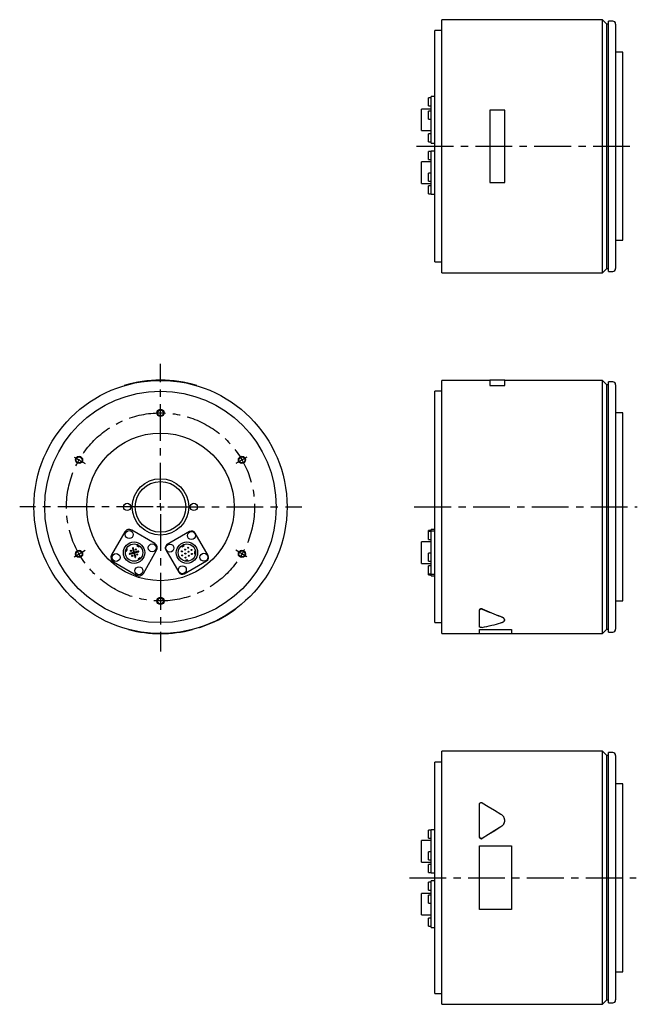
# Model space of a CAD drawing. Extents: x 87 to 1015, y 80 to 772.
# Tile 1 of 2: x 87 to 514, y 80 to 760. Entities that reach past the tile are written whole.
import ezdxf

# ---------------------------------------------------------------- set-up
doc = ezdxf.new("R2010")
doc.units = 0
doc.header["$LTSCALE"] = 2
doc.header["$MEASUREMENT"] = 0
doc.linetypes.add('CENTERX2', pattern=[20.32, 12.7, -2.54, 2.54, -2.54])
doc.layers.get('0').update_dxf_attribs({"linetype": 'CONTINUOUS'})
doc.layers.add('FORMAT', color=7, linetype='CONTINUOUS')
doc.layers.add('ﾚｲﾔｰ1', color=7, linetype='CENTERX2')

# ---------------------------------------------------------------- blocks, each defined once
blk = doc.blocks.new('SW_CENTERMARKSYMBOL_1')
at = {"color": 6, "linetype": 'CENTERX2'}
for p, q in [((0, 5), (0, 98.97)), ((-5, 0), (-97.3, 0)), ((0, 0), (-2.5, 0)), ((0, 0), (0, 2.5)), ((0, 0), (0, -2.5)), ((0, 0), (2.5, 0)), ((5, 0), (97.63, 0)), ((0, -5), (0, -99.87))]:
    blk.add_line(p, q, dxfattribs=at)

msp = doc.modelspace()

# ---------------------------------------------------------------- linework, layer by layer
at = {"color": 7, "linetype": 'Continuous'}
for p, q in [((489.58, 760.46), (378.58, 760.46)), ((378.58, 585.46), (378.58, 760.46)), ((492.58, 757.46), (489.58, 760.46)), ((489.58, 585.46), (489.58, 760.46)), ((493.58, 757.46), (492.58, 757.46)), ((492.58, 588.46), (492.58, 757.46)), ((496.58, 759.46), (493.58, 759.46)), ((493.58, 586.46), (493.58, 759.46)), ((498.58, 757.46), (498.58, 588.46)), ((378.58, 752.96), (373.58, 752.96)), ((373.58, 592.96), (373.58, 752.96)), ((503.58, 737.96), (498.58, 737.96)), ((503.58, 607.96), (503.58, 737.96)), ((371.18, 706.43), (369.18, 706.43)), ((369.18, 700.93), (369.18, 706.43)), ((373.58, 707.27), (371.18, 707.27)), ((371.18, 706.8), (371.18, 707.27)), ((371.18, 697.6), (371.18, 706.8)), ((371.18, 698.61), (364.48, 698.61)), ((364.48, 683.81), (364.48, 698.61)), ((369.18, 700.93), (371.18, 700.93)), ((371.18, 697.3), (369.18, 697.3)), ((369.18, 691.8), (369.18, 697.3)), ((371.18, 692.82), (371.18, 697.6)), ((411.58, 697.98), (411.58, 647.93)), ((422.08, 697.98), (411.58, 697.98)), ((422.08, 647.93), (422.08, 697.98)), ((369.18, 691.8), (371.18, 691.8)), ((371.18, 676.89), (371.18, 692.82)), ((364.48, 683.81), (371.18, 683.81)), ((371.18, 681.48), (369.18, 681.48)), ((369.18, 675.98), (369.18, 681.48)), ((369.18, 675.98), (371.18, 675.98)), ((371.18, 675.14), (371.18, 676.89)), ((371.18, 675.14), (373.58, 675.14)), ((371.18, 669.24), (369.18, 669.24)), ((369.18, 663.74), (369.18, 669.24)), ((373.58, 669.66), (371.18, 669.66)), ((371.18, 668.26), (371.18, 669.66)), ((371.18, 652.85), (371.18, 668.26)), ((371.18, 662.11), (364.48, 662.11)), ((364.48, 647.31), (364.48, 662.11)), ((369.18, 663.74), (371.18, 663.74)), ((371.18, 654.3), (369.18, 654.3)), ((369.18, 648.8), (369.18, 654.3)), ((364.48, 647.31), (371.18, 647.31)), ((369.18, 648.8), (371.18, 648.8)), ((371.18, 649.02), (371.18, 652.85)), ((371.18, 640.12), (371.18, 649.02)), ((411.58, 647.93), (422.08, 647.93)), ((371.18, 645.67), (369.18, 645.67)), ((369.18, 640.17), (369.18, 645.67)), ((369.18, 640.17), (371.18, 640.17)), ((371.18, 639.75), (371.18, 640.12)), ((371.18, 639.75), (373.58, 639.75)), ((498.58, 607.96), (503.58, 607.96)), ((373.58, 592.96), (378.58, 592.96)), ((378.58, 585.46), (489.58, 585.46)), ((489.58, 585.46), (492.58, 588.46)), ((492.58, 588.46), (493.58, 588.46)), ((493.58, 586.46), (496.58, 586.46)), ((411.58, 511.12), (378.58, 511.12)), ((378.58, 423.62), (378.58, 511.12)), ((422.08, 511.22), (411.58, 511.22)), ((411.58, 511.22), (411.58, 507.56)), ((422.08, 507.56), (422.08, 511.22)), ((489.58, 511.12), (422.08, 511.12)), ((492.58, 508.12), (489.58, 511.12)), ((489.58, 423.62), (489.58, 511.12)), ((159.09, 507.47), (159.07, 507.56)), ((209.09, 507.47), (209.12, 507.56)), ((411.58, 507.56), (422.08, 507.56)), ((411.58, 507.47), (411.58, 507.56)), ((411.58, 507.47), (422.08, 507.47)), ((422.08, 507.47), (422.08, 507.56)), ((493.58, 508.12), (492.58, 508.12)), ((492.58, 423.62), (492.58, 508.12)), ((496.58, 510.12), (493.58, 510.12)), ((493.58, 423.62), (493.58, 510.12)), ((498.58, 508.12), (498.58, 339.12)), ((378.58, 503.62), (373.58, 503.62)), ((373.58, 423.62), (373.58, 503.62)), ((503.58, 488.62), (498.58, 488.62)), ((503.58, 423.62), (503.58, 488.62)), ((373.58, 343.62), (373.58, 423.62)), ((378.58, 336.12), (378.58, 423.62)), ((489.58, 336.12), (489.58, 423.62)), ((492.58, 339.12), (492.58, 423.62)), ((493.58, 337.12), (493.58, 423.62)), ((503.58, 358.62), (503.58, 423.62)), ((159.45, 406.32), (150.25, 390.39)), ((180.16, 398.4), (164.23, 407.6)), ((204.2, 406.59), (188.79, 397.69)), ((216.93, 390.15), (208.03, 405.56)), ((371.18, 407.23), (369.18, 407.23)), ((369.18, 406.54), (369.18, 407.23)), ((371.18, 406.54), (369.18, 406.54)), ((369.18, 403.79), (369.18, 406.54)), ((369.18, 401.04), (369.18, 403.79)), ((373.58, 408.07), (371.18, 408.07)), ((371.18, 407.6), (371.18, 408.07)), ((371.18, 406.96), (371.18, 407.6)), ((373.58, 406.96), (371.18, 406.96)), ((371.18, 405.56), (371.18, 406.96)), ((371.18, 390.15), (371.18, 405.56)), ((164.75, 394.93), (165.48, 392.22)), ((166.06, 392.37), (165.33, 395.09)), ((168.17, 397.54), (167.79, 396.88)), ((167.79, 396.88), (169.09, 396.13)), ((169.09, 396.13), (169.47, 396.79)), ((198.72, 396.79), (199.09, 396.13)), ((199.09, 396.13), (200.39, 396.88)), ((200.39, 396.88), (200.02, 397.54)), ((371.18, 399.41), (364.48, 399.41)), ((364.48, 392.01), (364.48, 399.41)), ((369.18, 401.04), (371.18, 401.04)), ((159.99, 393.34), (160.7, 393.08)), ((161.21, 394.49), (160.51, 394.75)), ((160.7, 393.08), (161.21, 394.49)), ((165.48, 392.22), (162.76, 391.49)), ((162.92, 390.91), (165.63, 391.64)), ((165.63, 391.64), (166.36, 388.92)), ((168.77, 393.1), (166.06, 392.37)), ((166.21, 391.79), (168.93, 392.52)), ((166.94, 389.08), (166.21, 391.79)), ((169.76, 388.5), (168.61, 387.54)), ((170.25, 387.93), (169.76, 388.5)), ((172.24, 377.69), (181.44, 393.62)), ((187.76, 393.86), (196.66, 378.45)), ((207.54, 392.76), (207.54, 391.26)), ((208.3, 392.76), (207.54, 392.76)), ((207.54, 391.26), (208.3, 391.26)), ((364.48, 384.61), (364.48, 392.01)), ((371.18, 391.6), (369.18, 391.6)), ((369.18, 388.85), (369.18, 391.6)), ((369.18, 386.1), (369.18, 388.85)), ((371.18, 386.32), (371.18, 390.15)), ((151.53, 385.61), (167.46, 376.41)), ((168.61, 387.54), (169.1, 386.96)), ((200.49, 377.42), (215.9, 386.32)), ((201.59, 386.81), (201.59, 386.05)), ((203.09, 386.81), (201.59, 386.81)), ((203.09, 386.05), (203.09, 386.81)), ((364.48, 384.61), (371.18, 384.61)), ((369.18, 386.1), (371.18, 386.1)), ((371.18, 382.97), (369.18, 382.97)), ((369.18, 380.22), (369.18, 382.97)), ((371.18, 377.42), (371.18, 386.32)), ((369.18, 377.47), (369.18, 380.22)), ((369.18, 377.47), (371.18, 377.47)), ((369.18, 376.78), (369.18, 377.47)), ((369.18, 376.78), (371.18, 376.78)), ((371.18, 377.05), (371.18, 377.42)), ((371.18, 377.05), (373.58, 377.05)), ((371.18, 375.94), (371.18, 377.05)), ((371.18, 375.94), (373.58, 375.94)), ((498.58, 358.62), (503.58, 358.62)), ((236.15, 353.16), (236.09, 353.24)), ((404.58, 352.37), (404.58, 352.29)), ((404.58, 340.69), (404.58, 352.29)), ((211.09, 340.39), (211.13, 340.29)), ((373.58, 343.62), (378.58, 343.62)), ((421.78, 345.45), (421.78, 345.54)), ((162.09, 338.93), (162.07, 338.83)), ((206.09, 338.93), (206.12, 338.83)), ((378.58, 336.12), (404.58, 336.12)), ((404.58, 338.93), (426.58, 338.93)), ((404.58, 338.93), (404.58, 338.83)), ((404.58, 338.83), (426.58, 338.83)), ((404.58, 336.02), (404.58, 338.83)), ((404.58, 336.02), (426.58, 336.02)), ((426.58, 338.93), (426.58, 338.83)), ((426.58, 338.83), (426.58, 336.02)), ((426.58, 336.12), (489.58, 336.12)), ((489.58, 336.12), (492.58, 339.12)), ((492.58, 339.12), (493.58, 339.12)), ((493.58, 337.12), (496.58, 337.12)), ((489.58, 254.77), (378.58, 254.77)), ((378.58, 79.77), (378.58, 254.77)), ((492.58, 251.77), (489.58, 254.77)), ((489.58, 79.77), (489.58, 254.77)), ((496.58, 253.77), (493.58, 253.77)), ((493.58, 80.77), (493.58, 253.77)), ((378.58, 247.27), (373.58, 247.27)), ((373.58, 87.27), (373.58, 247.27)), ((493.58, 251.77), (492.58, 251.77)), ((492.58, 82.77), (492.58, 251.77)), ((498.58, 251.77), (498.58, 82.77)), ((503.58, 232.27), (498.58, 232.27)), ((503.58, 102.27), (503.58, 232.27)), ((404.58, 195.51), (404.58, 218.13)), ((421.78, 206.77), (421.78, 206.82)), ((371.18, 200.06), (369.18, 200.06)), ((369.18, 194.56), (369.18, 200.06)), ((373.58, 200.48), (371.18, 200.48)), ((371.18, 199.08), (371.18, 200.48)), ((371.18, 183.67), (371.18, 199.08)), ((371.18, 192.92), (364.48, 192.92)), ((364.48, 178.12), (364.48, 192.92)), ((369.18, 194.56), (371.18, 194.56)), ((404.58, 195.47), (404.58, 195.51)), ((371.18, 185.11), (369.18, 185.11)), ((369.18, 179.61), (369.18, 185.11)), ((404.58, 189.3), (426.58, 189.3)), ((404.58, 145.25), (404.58, 189.3)), ((426.58, 189.3), (426.58, 145.25)), ((364.48, 178.12), (371.18, 178.12)), ((369.18, 179.61), (371.18, 179.61)), ((371.18, 179.84), (371.18, 183.67)), ((371.18, 170.94), (371.18, 179.84)), ((371.18, 176.48), (369.18, 176.48)), ((369.18, 170.98), (369.18, 176.48)), ((369.18, 170.98), (371.18, 170.98)), ((371.18, 170.57), (371.18, 170.94)), ((371.18, 170.57), (373.58, 170.57)), ((371.18, 164.25), (369.18, 164.25)), ((369.18, 158.75), (369.18, 164.25)), ((373.58, 165.09), (371.18, 165.09)), ((371.18, 164.62), (371.18, 165.09)), ((371.18, 155.42), (371.18, 164.62)), ((369.18, 158.75), (371.18, 158.75)), ((371.18, 156.42), (364.48, 156.42)), ((364.48, 141.62), (364.48, 156.42)), ((371.18, 155.12), (369.18, 155.12)), ((369.18, 149.62), (369.18, 155.12)), ((371.18, 150.64), (371.18, 155.42)), ((371.18, 134.71), (371.18, 150.64)), ((369.18, 149.62), (371.18, 149.62)), ((426.58, 145.25), (404.58, 145.25)), ((364.48, 141.62), (371.18, 141.62)), ((371.18, 139.3), (369.18, 139.3)), ((369.18, 133.8), (369.18, 139.3)), ((369.18, 133.8), (371.18, 133.8)), ((371.18, 132.96), (371.18, 134.71)), ((371.18, 132.96), (373.58, 132.96)), ((498.58, 102.27), (503.58, 102.27)), ((373.58, 87.27), (378.58, 87.27)), ((489.58, 79.77), (492.58, 82.77)), ((492.58, 82.77), (493.58, 82.77)), ((378.58, 79.77), (489.58, 79.77)), ((493.58, 80.77), (496.58, 80.77))]:
    msp.add_line(p, q, dxfattribs=at)
for points in [[(406.41, 219.15), (410.62, 216.56), (414.94, 213.89), (419.36, 211.17)], [(419.36, 202.47), (415.1, 199.84), (410.78, 197.18), (406.41, 194.48)], [(419.36, 202.43), (415.1, 199.81), (410.78, 197.14), (406.41, 194.45)]]:
    msp.add_lwpolyline(points, dxfattribs=at)
for centre, radius in [((184.09, 423.62), 87.5), ((184.09, 423.62), 80), ((184.09, 423.62), 51), ((184.09, 423.62), 19.5), ((184.09, 423.62), 17.5), ((161.09, 423.62), 2.5), ((207.09, 423.62), 2.5), ((162.5, 404.48), 2.75), ((205.5, 403.79), 2.75), ((165.84, 392.01), 7.4), ((165.84, 392.01), 6), ((178.32, 395.35), 2.75), ((190.56, 395.16), 2.75), ((202.34, 392.01), 7.4), ((202.34, 392.01), 6), ((203.26, 395.42), 0.35), ((153.37, 388.66), 2.75), ((163.68, 393.26), 0.4), ((164.59, 389.84), 0.4), ((167.09, 394.17), 0.4), ((168.01, 390.76), 0.4), ((198.93, 392.92), 0.35), ((199.1, 390.13), 0.35), ((201.09, 394.17), 0.35), ((201.26, 391.38), 0.35), ((201.43, 388.59), 0.35), ((203.43, 392.63), 0.35), ((203.59, 389.84), 0.35), ((205.59, 393.88), 0.35), ((205.76, 391.09), 0.35), ((214.13, 388.85), 2.75), ((169.19, 379.53), 2.75), ((199.19, 380.22), 2.75)]:
    msp.add_circle(centre, radius, dxfattribs=at)
at = {"color": 6, "linetype": 'Continuous'}
for centre in [(184.09, 488.62), (127.8, 456.12), (240.39, 456.12), (127.8, 391.12), (240.39, 391.12), (184.09, 358.62)]:
    msp.add_circle(centre, 2.5, dxfattribs=at)
for centre in [(184.09, 488.62), (127.8, 456.12), (240.39, 456.12), (127.8, 391.12), (240.39, 391.12), (184.09, 358.62)]:
    msp.add_circle(centre, 2.06)
at = {"color": 7, "linetype": 'Continuous'}
for centre, radius, start, end in [((496.58, 757.46), 2, 0, 90), ((496.58, 588.46), 2, 270, 0), ((184.09, 423.62), 87.6, 73.39845, 106.60155), ((496.58, 508.12), 2, 0, 90), ((162.48, 404.57), 3.5, 60, 150), ((205.6, 404.16), 2.8, 30, 120), ((165.04, 395.01), 0.3, 15, 195), ((178.41, 395.37), 3.5, 330, 60), ((190.19, 395.26), 2.8, 120, 210), ((153.28, 388.64), 3.5, 150, 240), ((162.84, 391.2), 0.3, 105, 285), ((166.65, 389), 0.3, 195, 15), ((168.85, 392.81), 0.3, 285, 105), ((214.5, 388.75), 2.8, 300, 30), ((169.21, 379.44), 3.5, 240, 330), ((199.09, 379.85), 2.8, 210, 300), ((184.09, 423.62), 87.6, 288.80121, 305.49074), ((184.09, 423.62), 87.6, 255.43794, 284.56206), ((496.58, 339.12), 2, 270, 0), ((496.58, 251.77), 2, 0, 90), ((496.58, 82.77), 2, 270, 0)]:
    msp.add_arc(centre, radius, start, end, dxfattribs=at)
for centre, ratio, start_param, end_param in [((490.48, 423.62), 0.616389, 4.078545, 4.187582), ((490.48, 423.62), 0.617094, 4.078545, 4.187582), ((362.32, 423.62), 0.617094, 5.028225, 5.125883)]:
    msp.add_ellipse(centre, major_axis=(141.96, 0), ratio=ratio, start_param=start_param, end_param=end_param, dxfattribs=at)
for points, knots in [([(234.95, 352.29), (235.14, 352.43), (235.43, 352.63), (235.75, 352.87), (235.97, 353.02), (236.11, 353.13), (236.17, 353.17), (236.15, 353.16), (236.15, 353.16)], [0, 0, 0, 0, 0.32905, 0.49326, 0.658926, 0.824507, 0.989626, 1, 1, 1, 1]), ([(406.41, 353.11), (406.39, 353.12), (406.34, 353.14), (406.26, 353.17), (406.18, 353.19), (406.08, 353.22), (405.93, 353.24), (405.7, 353.25), (405.41, 353.21), (405.11, 353.1), (404.91, 352.98), (404.79, 352.86), (404.7, 352.76), (404.64, 352.64), (404.59, 352.51), (404.58, 352.42), (404.58, 352.37)], [0, 0, 0, 0, 0.032216, 0.063821, 0.095013, 0.125996, 0.18899, 0.251472, 0.376162, 0.501171, 0.626204, 0.68756, 0.750301, 0.832847, 0.915588, 1, 1, 1, 1]), ([(404.58, 352.29), (404.58, 352.32), (404.58, 352.36), (404.59, 352.43), (404.6, 352.46), (404.63, 352.53), (404.64, 352.56), (404.66, 352.61), (404.67, 352.62), (404.69, 352.66), (404.7, 352.67), (404.74, 352.72), (404.76, 352.75), (404.8, 352.79), (404.82, 352.81), (404.84, 352.83), (404.85, 352.84), (404.87, 352.85), (404.87, 352.86), (404.92, 352.89), (404.95, 352.92), (405.01, 352.96), (405.03, 352.97), (405.07, 352.99), (405.08, 352.99), (405.1, 353.01), (405.11, 353.01), (405.17, 353.04), (405.21, 353.06), (405.29, 353.09), (405.31, 353.09), (405.35, 353.1), (405.37, 353.11), (405.39, 353.12), (405.41, 353.12), (405.53, 353.15), (405.64, 353.16), (405.82, 353.16), (405.88, 353.16), (405.96, 353.15), (405.99, 353.15), (406.05, 353.14), (406.08, 353.14), (406.21, 353.11), (406.31, 353.07), (406.41, 353.03)], [0, 0, 0, 0, 0.0625, 0.0625, 0.125, 0.125, 0.1875, 0.1875, 0.21875, 0.21875, 0.25, 0.25, 0.3125, 0.3125, 0.34375, 0.34375, 0.359375, 0.359375, 0.375, 0.375, 0.4375, 0.4375, 0.46875, 0.46875, 0.484375, 0.484375, 0.5, 0.5, 0.5625, 0.5625, 0.59375, 0.59375, 0.609375, 0.609375, 0.625, 0.625, 0.75, 0.75, 0.8125, 0.8125, 0.84375, 0.84375, 0.875, 0.875, 1, 1, 1, 1]), ([(419.36, 347.89), (419.72, 347.74), (420.44, 347.44), (421.2, 346.84), (421.64, 346.21), (421.83, 345.76), (421.78, 345.55), (421.77, 345.54)], [0, 0, 0, 0, 0.247041, 0.494983, 0.742978, 0.989984, 1, 1, 1, 1]), ([(419.36, 347.8), (419.55, 347.74), (419.73, 347.66), (419.98, 347.54), (420.07, 347.5), (420.19, 347.44), (420.23, 347.42), (420.29, 347.38), (420.31, 347.37), (420.35, 347.35), (420.37, 347.34), (420.53, 347.24), (420.67, 347.15), (420.86, 347), (420.92, 346.95), (421.01, 346.88), (421.04, 346.85), (421.08, 346.81), (421.09, 346.8), (421.12, 346.77), (421.13, 346.76), (421.25, 346.65), (421.34, 346.54), (421.46, 346.39), (421.49, 346.33), (421.54, 346.25), (421.56, 346.23), (421.59, 346.17), (421.6, 346.14), (421.67, 346.01), (421.71, 345.9), (421.75, 345.74), (421.76, 345.69), (421.78, 345.58), (421.78, 345.53), (421.78, 345.37), (421.77, 345.26), (421.74, 345.11), (421.72, 345.05), (421.69, 344.98), (421.68, 344.95), (421.66, 344.9), (421.65, 344.88), (421.59, 344.75), (421.52, 344.65), (421.41, 344.51), (421.37, 344.46), (421.3, 344.39), (421.27, 344.37), (421.23, 344.32), (421.2, 344.3), (421.07, 344.18), (420.96, 344.1), (420.77, 343.98), (420.7, 343.94), (420.59, 343.88), (420.56, 343.86), (420.5, 343.83), (420.49, 343.82), (420.45, 343.8), (420.43, 343.79), (420.1, 343.63), (419.75, 343.5), (419.36, 343.4)], [0, 0, 0, 0, 0.0625, 0.0625, 0.09375, 0.09375, 0.109375, 0.109375, 0.117188, 0.117188, 0.125, 0.125, 0.1875, 0.1875, 0.21875, 0.21875, 0.234375, 0.234375, 0.242188, 0.242188, 0.25, 0.25, 0.3125, 0.3125, 0.34375, 0.34375, 0.359375, 0.359375, 0.375, 0.375, 0.4375, 0.4375, 0.46875, 0.46875, 0.5, 0.5, 0.5625, 0.5625, 0.59375, 0.59375, 0.609375, 0.609375, 0.625, 0.625, 0.6875, 0.6875, 0.71875, 0.71875, 0.734375, 0.734375, 0.75, 0.75, 0.8125, 0.8125, 0.84375, 0.84375, 0.859375, 0.859375, 0.867188, 0.867188, 0.875, 0.875, 1, 1, 1, 1]), ([(211.13, 340.29), (211.13, 340.29), (211.15, 340.3), (211.28, 340.34), (211.47, 340.4), (211.73, 340.49), (212.02, 340.58), (212.22, 340.65), (212.33, 340.69)], [0, 0, 0, 0, 0.159465, 0.327434, 0.495412, 0.663211, 0.831074, 1, 1, 1, 1]), ([(406.41, 340.35), (406.23, 340.31), (406.02, 340.29), (405.69, 340.29), (405.58, 340.29), (405.42, 340.31), (405.37, 340.31), (405.27, 340.33), (405.22, 340.33), (405.13, 340.35), (405.09, 340.36), (405, 340.38), (404.96, 340.39), (404.89, 340.42), (404.86, 340.43), (404.79, 340.46), (404.76, 340.47), (404.63, 340.55), (404.58, 340.62), (404.58, 340.69)], [0, 0, 0, 0, 0.25, 0.25, 0.375, 0.375, 0.4375, 0.4375, 0.5, 0.5, 0.5625, 0.5625, 0.625, 0.625, 0.6875, 0.6875, 0.75, 0.75, 1, 1, 1, 1]), ([(404.58, 218.13), (404.58, 218.18), (404.58, 218.23), (404.59, 218.32), (404.6, 218.37), (404.63, 218.46), (404.64, 218.51), (404.66, 218.57), (404.67, 218.6), (404.69, 218.64), (404.7, 218.66), (404.74, 218.73), (404.76, 218.77), (404.8, 218.83), (404.82, 218.85), (404.84, 218.88), (404.85, 218.89), (404.87, 218.91), (404.87, 218.92), (404.92, 218.97), (404.95, 219), (405.01, 219.06), (405.03, 219.07), (405.07, 219.1), (405.08, 219.1), (405.1, 219.12), (405.11, 219.13), (405.17, 219.16), (405.21, 219.19), (405.29, 219.23), (405.31, 219.24), (405.35, 219.25), (405.37, 219.26), (405.39, 219.27), (405.41, 219.27), (405.53, 219.31), (405.64, 219.33), (405.82, 219.33), (405.88, 219.33), (405.96, 219.32), (405.99, 219.32), (406.05, 219.3), (406.08, 219.3), (406.21, 219.26), (406.31, 219.21), (406.41, 219.15)], [0, 0, 0, 0, 0.0625, 0.0625, 0.125, 0.125, 0.1875, 0.1875, 0.21875, 0.21875, 0.25, 0.25, 0.3125, 0.3125, 0.34375, 0.34375, 0.359375, 0.359375, 0.375, 0.375, 0.4375, 0.4375, 0.46875, 0.46875, 0.484375, 0.484375, 0.5, 0.5, 0.5625, 0.5625, 0.59375, 0.59375, 0.609375, 0.609375, 0.625, 0.625, 0.75, 0.75, 0.8125, 0.8125, 0.84375, 0.84375, 0.875, 0.875, 1, 1, 1, 1]), ([(419.36, 211.17), (419.55, 211.05), (419.73, 210.92), (419.98, 210.71), (420.07, 210.64), (420.19, 210.53), (420.23, 210.49), (420.29, 210.43), (420.31, 210.41), (420.35, 210.37), (420.37, 210.35), (420.53, 210.17), (420.67, 210.01), (420.86, 209.75), (420.92, 209.66), (421.01, 209.52), (421.04, 209.48), (421.08, 209.41), (421.09, 209.38), (421.12, 209.34), (421.13, 209.31), (421.25, 209.1), (421.34, 208.91), (421.46, 208.62), (421.49, 208.52), (421.54, 208.37), (421.56, 208.32), (421.59, 208.21), (421.6, 208.16), (421.67, 207.91), (421.71, 207.7), (421.75, 207.39), (421.76, 207.29), (421.78, 207.08), (421.78, 206.98), (421.78, 206.66), (421.77, 206.45), (421.74, 206.13), (421.72, 206.03), (421.69, 205.87), (421.68, 205.82), (421.66, 205.72), (421.65, 205.67), (421.59, 205.4), (421.52, 205.2), (421.41, 204.9), (421.37, 204.8), (421.3, 204.65), (421.27, 204.6), (421.23, 204.5), (421.2, 204.46), (421.07, 204.21), (420.96, 204.03), (420.77, 203.76), (420.7, 203.67), (420.59, 203.54), (420.56, 203.5), (420.5, 203.44), (420.49, 203.42), (420.45, 203.38), (420.43, 203.36), (420.1, 203), (419.75, 202.71), (419.36, 202.47)], [0, 0, 0, 0, 0.0625, 0.0625, 0.09375, 0.09375, 0.109375, 0.109375, 0.117188, 0.117188, 0.125, 0.125, 0.1875, 0.1875, 0.21875, 0.21875, 0.234375, 0.234375, 0.242188, 0.242188, 0.25, 0.25, 0.3125, 0.3125, 0.34375, 0.34375, 0.359375, 0.359375, 0.375, 0.375, 0.4375, 0.4375, 0.46875, 0.46875, 0.5, 0.5, 0.5625, 0.5625, 0.59375, 0.59375, 0.609375, 0.609375, 0.625, 0.625, 0.6875, 0.6875, 0.71875, 0.71875, 0.734375, 0.734375, 0.75, 0.75, 0.8125, 0.8125, 0.84375, 0.84375, 0.859375, 0.859375, 0.867188, 0.867188, 0.875, 0.875, 1, 1, 1, 1]), ([(421.77, 206.77), (421.75, 206.37), (421.7, 205.54), (421.22, 204.35), (420.47, 203.24), (419.73, 202.7), (419.36, 202.43)], [0, 0, 0, 0, 0.242125, 0.494794, 0.746079, 1, 1, 1, 1]), ([(406.41, 194.48), (406.23, 194.37), (406.02, 194.31), (405.69, 194.3), (405.58, 194.32), (405.42, 194.36), (405.37, 194.37), (405.27, 194.42), (405.22, 194.44), (405.13, 194.49), (405.09, 194.52), (405, 194.59), (404.96, 194.62), (404.89, 194.7), (404.86, 194.74), (404.79, 194.82), (404.76, 194.87), (404.63, 195.09), (404.58, 195.3), (404.58, 195.51)], [0, 0, 0, 0, 0.25, 0.25, 0.375, 0.375, 0.4375, 0.4375, 0.5, 0.5, 0.5625, 0.5625, 0.625, 0.625, 0.6875, 0.6875, 0.75, 0.75, 1, 1, 1, 1]), ([(404.58, 195.47), (404.58, 195.44), (404.58, 195.37), (404.6, 195.27), (404.62, 195.15), (404.67, 195.02), (404.76, 194.83), (404.92, 194.62), (405.17, 194.42), (405.47, 194.3), (405.74, 194.27), (405.96, 194.28), (406.12, 194.32), (406.27, 194.37), (406.36, 194.43), (406.41, 194.45)], [0, 0, 0, 0, 0.042003, 0.083824, 0.125743, 0.188398, 0.250709, 0.375398, 0.500256, 0.625143, 0.749998, 0.812312, 0.874983, 0.937358, 1, 1, 1, 1])]:
    msp.add_open_spline(points, degree=3, knots=knots, dxfattribs=at)
at = {"layer": 'FORMAT', "color": 6, "linetype": 'CENTERX2'}
msp.add_line((359.47, 423.62), (513.59, 423.62), dxfattribs=at)
at = {"layer": 'ﾚｲﾔｰ1', "color": 6, "linetype": 'CENTERX2'}
for p, q in [((361.11, 672.96), (512.95, 672.96)), ((356.07, 167.27), (512.74, 167.27))]:
    msp.add_line(p, q, dxfattribs=at)
at = {"layer": 'ﾚｲﾔｰ1', "color": 6}
for p, q in [((124.34, 458.12), (132.13, 453.62)), ((243.85, 458.12), (236.06, 453.62)), ((124.34, 389.12), (132.13, 393.62)), ((243.85, 389.12), (236.06, 393.62))]:
    msp.add_line(p, q, dxfattribs=at)
msp.add_circle((184.09, 423.62), 65, dxfattribs=at)

# ---------------------------------------------------------------- block references
at = {"color": 7, "linetype": 'Continuous'}
msp.add_blockref('SW_CENTERMARKSYMBOL_1', (184.09, 423.62), dxfattribs=at)

doc.saveas('drawing.dxf')
